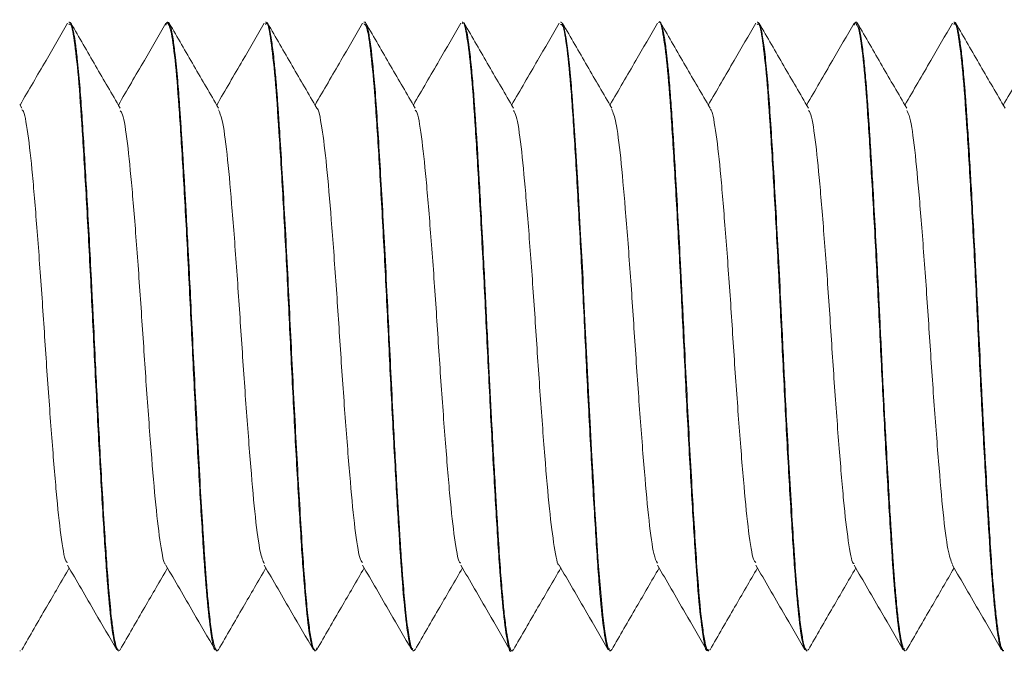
# Model space of a CAD drawing. Header units: millimetres. Extents: x 22 to 184, y 95 to 111.
# Tile 2 of 6: x 37 to 49, y 99 to 107. Entities that reach past the tile are written whole.
import ezdxf

# ---------------------------------------------------------------- set-up
doc = ezdxf.new("R2010")
doc.units = ezdxf.units.MM

msp = doc.modelspace()

# ---------------------------------------------------------------- linework, layer by layer
at = {"color": 7, "linetype": 'Continuous', "lineweight": 15}
for p, q in [((37.424, 107.277), (37.414, 107.277)), ((38.647, 107.236), (38.661, 107.276)), ((38.674, 107.277), (38.664, 107.277)), ((39.924, 107.277), (39.914, 107.277)), ((41.174, 107.277), (41.164, 107.277)), ((42.424, 107.277), (42.414, 107.277)), ((43.674, 107.277), (43.664, 107.277)), ((44.924, 107.277), (44.914, 107.277)), ((46.174, 107.277), (46.164, 107.277)), ((47.397, 107.236), (47.411, 107.276)), ((47.424, 107.277), (47.414, 107.277)), ((48.674, 107.277), (48.664, 107.277)), ((36.817, 106.183), (36.789, 106.23)), ((36.789, 99.277), (36.799, 99.277)), ((38.039, 99.277), (38.049, 99.277)), ((38.066, 99.295), (38.056, 99.28)), ((39.289, 99.277), (39.299, 99.277)), ((39.316, 99.296), (39.304, 99.278)), ((40.539, 99.277), (40.549, 99.277)), ((40.567, 99.315), (40.558, 99.281)), ((41.789, 99.277), (41.799, 99.277)), ((43.039, 99.277), (43.049, 99.277)), ((44.289, 99.277), (44.299, 99.277)), ((45.539, 99.277), (45.549, 99.277)), ((45.566, 99.298), (45.563, 99.287)), ((46.789, 99.277), (46.799, 99.277)), ((46.816, 99.298), (46.812, 99.285)), ((48.039, 99.277), (48.049, 99.277)), ((48.066, 99.297), (48.06, 99.284)), ((49.289, 99.277), (49.299, 99.277))]:
    msp.add_line(p, q, dxfattribs=at)
at = {"color": 7, "linetype": 'Continuous', "lineweight": 15, "flags": 128}
msp.add_lwpolyline([(44.316, 99.294), (44.299, 99.277), (44.28, 99.296), (44.268, 99.328), (44.263, 99.347), (44.25, 99.403), (44.228, 99.53), (44.203, 99.731), (44.145, 100.406), (44.114, 100.893), (44.107, 101.009), (44.099, 101.148), (44.083, 101.423), (44.06, 101.833), (44.041, 102.182), (44.026, 102.482), (44, 102.993), (43.972, 103.566), (43.963, 103.756), (43.955, 103.928), (43.951, 104.008), (43.939, 104.231), (43.921, 104.568), (43.885, 105.227), (43.856, 105.711), (43.827, 106.143), (43.813, 106.337), (43.806, 106.429), (43.803, 106.473), (43.801, 106.494), (43.8, 106.505), (43.8, 106.506), (43.8, 106.506), (43.8, 106.506), (43.8, 106.506), (43.8, 106.506), (43.8, 106.507), (43.8, 106.507), (43.8, 106.507), (43.8, 106.507), (43.8, 106.509), (43.793, 106.59), (43.78, 106.731), (43.76, 106.91), (43.738, 107.067), (43.707, 107.218), (43.682, 107.273), (43.674, 107.275)], dxfattribs=at)
at = {"color": 7, "linetype": 'Continuous', "lineweight": 15}
for points, knots in [([(44.914, 107.268), (44.915, 107.271), (44.933, 107.313), (44.967, 107.152), (45.021, 106.77), (45.07, 106.133), (45.12, 105.319), (45.173, 104.368), (45.223, 103.348), (45.273, 102.323), (45.326, 101.359), (45.376, 100.522), (45.425, 99.859), (45.478, 99.439), (45.516, 99.253), (45.536, 99.291), (45.539, 99.298)], [0, 0, 0, 0, 0.005793, 0.086903, 0.169263, 0.250173, 0.331096, 0.413456, 0.494555, 0.575296, 0.657643, 0.738918, 0.819504, 0.901824, 0.983263, 1, 1, 1, 1]), ([(45.549, 99.288), (45.544, 99.286), (45.53, 99.28), (45.506, 99.363), (45.467, 99.581), (45.426, 99.971), (45.389, 100.496), (45.361, 100.945), (45.332, 101.437), (45.293, 102.142), (45.256, 102.872), (45.224, 103.533), (45.205, 103.916), (45.174, 104.529), (45.141, 105.12), (45.109, 105.66), (45.089, 105.982), (45.07, 106.251), (45.054, 106.46), (45.044, 106.584), (45.035, 106.682), (45.023, 106.794), (45.006, 106.949), (44.986, 107.087), (44.967, 107.183), (44.948, 107.25), (44.934, 107.286), (44.925, 107.275), (44.924, 107.274)], [0, 0, 0, 0, 0.02482, 0.069835, 0.116192, 0.208772, 0.256891, 0.30349, 0.347315, 0.394157, 0.486539, 0.521977, 0.551995, 0.578488, 0.671584, 0.702408, 0.733412, 0.770803, 0.79407, 0.812579, 0.821706, 0.837407, 0.865215, 0.903725, 0.930026, 0.953731, 0.995859, 1, 1, 1, 1]), ([(37.398, 107.262), (37.306, 107.105), (37.105, 106.758), (36.904, 106.411), (36.794, 106.222)], [0, 0, 0, 0, 0.4531984, 1, 1, 1, 1]), ([(37.414, 107.246), (37.422, 107.252), (37.446, 107.27), (37.489, 107.023), (37.542, 106.535), (37.59, 105.818), (37.642, 104.933), (37.695, 103.937), (37.744, 102.898), (37.796, 101.89), (37.848, 100.978), (37.896, 100.218), (37.947, 99.658), (37.996, 99.323), (38.026, 99.305), (38.039, 99.297)], [0, 0, 0, 0, 0.0398421, 0.1209777, 0.2022435, 0.2831292, 0.3656105, 0.4484058, 0.5293209, 0.6117201, 0.6931039, 0.7726403, 0.8534055, 0.9348669, 1, 1, 1, 1]), ([(38.049, 99.28), (38.047, 99.279), (38.04, 99.278), (38.029, 99.297), (38.018, 99.328), (38.007, 99.369), (37.994, 99.428), (37.976, 99.538), (37.956, 99.694), (37.938, 99.874), (37.922, 100.047), (37.909, 100.223), (37.892, 100.457), (37.87, 100.797), (37.842, 101.251), (37.815, 101.739), (37.792, 102.163), (37.771, 102.574), (37.749, 103.015), (37.73, 103.416), (37.715, 103.723), (37.707, 103.878), (37.694, 104.14), (37.674, 104.518), (37.648, 104.996), (37.624, 105.41), (37.601, 105.784), (37.578, 106.143), (37.557, 106.435), (37.537, 106.657), (37.519, 106.838), (37.5, 106.998), (37.481, 107.115), (37.468, 107.18), (37.457, 107.222), (37.445, 107.254), (37.434, 107.278), (37.427, 107.272), (37.424, 107.269)], [0, 0, 0, 0, 0.011801, 0.034375, 0.054314, 0.066165, 0.086221, 0.114481, 0.150939, 0.177609, 0.201862, 0.224399, 0.245218, 0.28503, 0.33362, 0.376123, 0.414497, 0.440467, 0.476655, 0.520534, 0.535994, 0.550252, 0.557845, 0.599486, 0.642976, 0.680576, 0.712348, 0.752443, 0.795108, 0.819195, 0.845111, 0.88125, 0.91052, 0.931717, 0.944839, 0.962854, 0.985763, 1, 1, 1, 1]), ([(38.067, 106.183), (37.962, 106.362), (37.754, 106.721), (37.545, 107.081), (37.441, 107.261)], [0, 0, 0, 0, 0.499776, 1, 1, 1, 1]), ([(38.648, 107.262), (38.556, 107.105), (38.355, 106.758), (38.154, 106.411), (38.044, 106.222)], [0, 0, 0, 0, 0.453198, 1, 1, 1, 1]), ([(38.664, 107.27), (38.68, 107.25), (38.712, 107.21), (38.764, 106.829), (38.814, 106.238), (38.862, 105.453), (38.915, 104.524), (38.966, 103.508), (39.015, 102.472), (39.068, 101.487), (39.12, 100.623), (39.168, 99.933), (39.221, 99.481), (39.261, 99.268), (39.283, 99.298), (39.289, 99.305)], [0, 0, 0, 0, 0.07678, 0.158308, 0.238764, 0.318527, 0.400017, 0.482135, 0.563218, 0.646142, 0.728361, 0.809377, 0.890791, 0.971696, 1, 1, 1, 1]), ([(39.299, 99.28), (39.295, 99.28), (39.285, 99.281), (39.268, 99.322), (39.248, 99.402), (39.229, 99.518), (39.213, 99.644), (39.199, 99.763), (39.187, 99.886), (39.175, 100.02), (39.16, 100.2), (39.145, 100.419), (39.13, 100.646), (39.11, 100.951), (39.085, 101.37), (39.045, 102.102), (39.005, 102.891), (38.969, 103.633), (38.947, 104.083), (38.926, 104.482), (38.908, 104.816), (38.892, 105.104), (38.879, 105.326), (38.867, 105.531), (38.853, 105.758), (38.838, 105.99), (38.82, 106.258), (38.796, 106.569), (38.768, 106.855), (38.741, 107.059), (38.72, 107.174), (38.702, 107.239), (38.687, 107.273), (38.678, 107.273), (38.674, 107.274)], [0, 0, 0, 0, 0.019982, 0.048185, 0.083474, 0.114679, 0.138087, 0.161496, 0.177511, 0.195858, 0.219444, 0.24827, 0.273865, 0.293588, 0.341909, 0.392375, 0.484481, 0.530652, 0.569289, 0.593127, 0.629043, 0.654089, 0.669289, 0.689662, 0.711994, 0.736285, 0.76234, 0.802381, 0.853591, 0.894671, 0.92853, 0.95358, 0.979647, 1, 1, 1, 1]), ([(39.317, 106.183), (39.212, 106.362), (39.004, 106.721), (38.795, 107.081), (38.691, 107.261)], [0, 0, 0, 0, 0.499776, 1, 1, 1, 1]), ([(39.898, 107.262), (39.806, 107.105), (39.605, 106.758), (39.404, 106.411), (39.294, 106.222)], [0, 0, 0, 0, 0.453198, 1, 1, 1, 1]), ([(39.914, 107.247), (39.92, 107.255), (39.942, 107.286), (39.983, 107.067), (40.036, 106.601), (40.085, 105.904), (40.136, 105.046), (40.188, 104.078), (40.236, 103.06), (40.287, 102.049), (40.34, 101.112), (40.389, 100.312), (40.44, 99.713), (40.492, 99.338), (40.524, 99.304), (40.539, 99.288)], [0, 0, 0, 0, 0.028621, 0.111009, 0.193865, 0.274835, 0.35566, 0.437108, 0.51675, 0.597365, 0.680336, 0.761557, 0.843496, 0.926486, 1, 1, 1, 1]), ([(40.549, 99.285), (40.543, 99.285), (40.528, 99.285), (40.502, 99.379), (40.472, 99.563), (40.432, 99.911), (40.385, 100.527), (40.328, 101.496), (40.267, 102.62), (40.212, 103.797), (40.163, 104.741), (40.123, 105.426), (40.098, 105.842), (40.077, 106.152), (40.062, 106.369), (40.045, 106.577), (40.023, 106.801), (39.999, 107.005), (39.975, 107.149), (39.956, 107.227), (39.939, 107.27), (39.929, 107.273), (39.924, 107.275)], [0, 0, 0, 0, 0.028575, 0.076978, 0.124404, 0.171139, 0.262197, 0.355412, 0.448178, 0.540386, 0.633014, 0.679194, 0.725943, 0.7564, 0.781196, 0.804252, 0.838209, 0.881689, 0.918759, 0.949508, 0.973934, 1, 1, 1, 1]), ([(40.567, 106.183), (40.462, 106.362), (40.254, 106.721), (40.045, 107.081), (39.941, 107.261)], [0, 0, 0, 0, 0.499776, 1, 1, 1, 1]), ([(41.148, 107.262), (41.056, 107.105), (40.855, 106.758), (40.654, 106.411), (40.544, 106.222)], [0, 0, 0, 0, 0.453198, 1, 1, 1, 1]), ([(41.164, 107.256), (41.177, 107.249), (41.206, 107.234), (41.255, 106.903), (41.307, 106.335), (41.356, 105.558), (41.409, 104.631), (41.461, 103.62), (41.509, 102.595), (41.561, 101.617), (41.612, 100.748), (41.66, 100.032), (41.713, 99.535), (41.757, 99.283), (41.781, 99.303), (41.789, 99.309)], [0, 0, 0, 0, 0.062522, 0.145438, 0.227672, 0.308675, 0.391555, 0.473881, 0.553374, 0.634718, 0.715748, 0.795175, 0.877879, 0.960486, 1, 1, 1, 1]), ([(41.816, 99.296), (41.809, 99.286), (41.798, 99.27), (41.778, 99.295), (41.754, 99.367), (41.722, 99.555), (41.688, 99.863), (41.662, 100.178), (41.643, 100.439), (41.629, 100.645), (41.619, 100.816), (41.609, 100.973), (41.598, 101.151), (41.582, 101.429), (41.562, 101.782), (41.528, 102.413), (41.494, 103.118), (41.457, 103.889), (41.427, 104.46), (41.397, 105.019), (41.367, 105.524), (41.339, 105.983), (41.302, 106.517), (41.262, 106.923), (41.224, 107.164), (41.197, 107.254), (41.182, 107.28), (41.174, 107.276), (41.174, 107.276)], [0, 0, 0, 0, 0.034753, 0.056024, 0.093103, 0.147956, 0.203194, 0.247895, 0.270258, 0.292622, 0.313133, 0.321418, 0.338049, 0.363025, 0.39634, 0.428266, 0.517712, 0.5587, 0.607684, 0.653197, 0.698, 0.742491, 0.788343, 0.877879, 0.923325, 0.964402, 0.99744, 1, 1, 1, 1]), ([(41.817, 106.183), (41.712, 106.362), (41.504, 106.721), (41.295, 107.081), (41.191, 107.261)], [0, 0, 0, 0, 0.499776, 1, 1, 1, 1]), ([(42.398, 107.262), (42.306, 107.105), (42.105, 106.758), (41.904, 106.411), (41.794, 106.222)], [0, 0, 0, 0, 0.453198, 1, 1, 1, 1]), ([(42.414, 107.254), (42.418, 107.261), (42.438, 107.297), (42.476, 107.11), (42.528, 106.69), (42.577, 106.031), (42.627, 105.198), (42.68, 104.234), (42.73, 103.209), (42.78, 102.189), (42.833, 101.238), (42.882, 100.423), (42.932, 99.785), (42.985, 99.402), (43.02, 99.241), (43.038, 99.283), (43.039, 99.286)], [0, 0, 0, 0, 0.018925, 0.099602, 0.181099, 0.260875, 0.342142, 0.424489, 0.505235, 0.586325, 0.668685, 0.749614, 0.830515, 0.912873, 0.99399, 1, 1, 1, 1]), ([(43.066, 99.294), (43.066, 99.293), (43.059, 99.275), (43.05, 99.274), (43.038, 99.282), (43.028, 99.298), (43.015, 99.334), (42.997, 99.409), (42.973, 99.558), (42.949, 99.756), (42.925, 100.012), (42.9, 100.327), (42.88, 100.639), (42.864, 100.9), (42.851, 101.112), (42.834, 101.407), (42.812, 101.781), (42.792, 102.172), (42.772, 102.542), (42.755, 102.891), (42.737, 103.254), (42.721, 103.592), (42.705, 103.932), (42.684, 104.324), (42.66, 104.776), (42.637, 105.189), (42.618, 105.512), (42.601, 105.794), (42.584, 106.042), (42.57, 106.247), (42.554, 106.469), (42.532, 106.716), (42.506, 106.953), (42.483, 107.11), (42.46, 107.215), (42.441, 107.275), (42.428, 107.269), (42.424, 107.268)], [0, 0, 0, 0, 0.002016, 0.032007, 0.046175, 0.061078, 0.076023, 0.109153, 0.145061, 0.185, 0.21607, 0.257454, 0.301721, 0.315177, 0.334511, 0.361666, 0.394666, 0.430509, 0.457296, 0.482622, 0.512201, 0.541778, 0.561011, 0.591643, 0.634566, 0.671079, 0.69785, 0.722651, 0.752236, 0.774428, 0.791427, 0.831832, 0.874438, 0.911726, 0.938476, 0.978637, 1, 1, 1, 1]), ([(43.067, 106.183), (42.962, 106.362), (42.754, 106.721), (42.545, 107.081), (42.441, 107.261)], [0, 0, 0, 0, 0.499776, 1, 1, 1, 1]), ([(43.648, 107.262), (43.556, 107.105), (43.355, 106.758), (43.154, 106.411), (43.044, 106.222)], [0, 0, 0, 0, 0.453198, 1, 1, 1, 1]), ([(43.664, 107.248), (43.674, 107.249), (43.701, 107.253), (43.748, 106.964), (43.8, 106.434), (43.848, 105.691), (43.9, 104.792), (43.952, 103.794), (44, 102.763), (44.053, 101.764), (44.105, 100.866), (44.153, 100.121), (44.205, 99.591), (44.252, 99.302), (44.278, 99.305), (44.289, 99.306)], [0, 0, 0, 0, 0.05154, 0.133678, 0.215531, 0.295762, 0.377817, 0.45978, 0.539998, 0.621956, 0.704015, 0.784247, 0.866095, 0.948236, 1, 1, 1, 1]), ([(44.317, 106.183), (44.212, 106.362), (44.004, 106.721), (43.795, 107.081), (43.691, 107.261)], [0, 0, 0, 0, 0.499776, 1, 1, 1, 1]), ([(44.898, 107.262), (44.806, 107.105), (44.605, 106.758), (44.404, 106.411), (44.294, 106.222)], [0, 0, 0, 0, 0.453198, 1, 1, 1, 1]), ([(45.567, 106.183), (45.462, 106.362), (45.254, 106.721), (45.045, 107.081), (44.941, 107.261)], [0, 0, 0, 0, 0.499776, 1, 1, 1, 1]), ([(46.148, 107.262), (46.056, 107.105), (45.855, 106.758), (45.654, 106.411), (45.544, 106.222)], [0, 0, 0, 0, 0.453198, 1, 1, 1, 1]), ([(46.164, 107.245), (46.172, 107.251), (46.197, 107.269), (46.241, 107.017), (46.293, 106.52), (46.341, 105.801), (46.393, 104.92), (46.446, 103.931), (46.494, 102.901), (46.545, 101.895), (46.598, 100.979), (46.647, 100.211), (46.698, 99.649), (46.747, 99.319), (46.776, 99.305), (46.789, 99.299)], [0, 0, 0, 0, 0.040593, 0.122563, 0.204613, 0.284844, 0.366705, 0.44884, 0.52911, 0.610849, 0.693054, 0.773391, 0.854995, 0.937257, 1, 1, 1, 1]), ([(46.799, 99.289), (46.793, 99.288), (46.778, 99.284), (46.751, 99.383), (46.721, 99.567), (46.697, 99.784), (46.678, 99.978), (46.665, 100.136), (46.65, 100.334), (46.631, 100.617), (46.607, 101.012), (46.577, 101.521), (46.547, 102.063), (46.522, 102.549), (46.5, 102.993), (46.482, 103.383), (46.459, 103.851), (46.433, 104.363), (46.402, 104.923), (46.373, 105.426), (46.345, 105.886), (46.318, 106.296), (46.288, 106.655), (46.258, 106.941), (46.227, 107.144), (46.199, 107.26), (46.182, 107.269), (46.174, 107.273)], [0, 0, 0, 0, 0.029949, 0.076742, 0.125723, 0.172532, 0.190799, 0.211428, 0.236516, 0.263627, 0.307064, 0.356997, 0.403811, 0.445683, 0.476062, 0.510703, 0.538596, 0.588016, 0.635074, 0.680386, 0.724412, 0.771191, 0.817381, 0.866305, 0.913885, 0.961467, 1, 1, 1, 1]), ([(46.817, 106.183), (46.712, 106.362), (46.504, 106.721), (46.295, 107.081), (46.191, 107.261)], [0, 0, 0, 0, 0.499776, 1, 1, 1, 1]), ([(47.398, 107.262), (47.306, 107.105), (47.105, 106.758), (46.904, 106.411), (46.794, 106.222)], [0, 0, 0, 0, 0.453198, 1, 1, 1, 1]), ([(47.414, 107.27), (47.429, 107.251), (47.461, 107.211), (47.514, 106.83), (47.564, 106.232), (47.613, 105.437), (47.666, 104.501), (47.717, 103.486), (47.766, 102.459), (47.819, 101.482), (47.87, 100.626), (47.918, 99.936), (47.971, 99.48), (48.011, 99.267), (48.034, 99.298), (48.039, 99.306)], [0, 0, 0, 0, 0.075905, 0.158249, 0.239502, 0.320099, 0.402417, 0.483834, 0.564301, 0.64658, 0.728149, 0.808514, 0.89074, 0.972447, 1, 1, 1, 1]), ([(48.049, 99.281), (48.046, 99.28), (48.039, 99.276), (48.027, 99.3), (48.009, 99.354), (47.986, 99.466), (47.962, 99.644), (47.941, 99.842), (47.923, 100.04), (47.907, 100.236), (47.892, 100.454), (47.88, 100.641), (47.869, 100.826), (47.853, 101.07), (47.832, 101.434), (47.807, 101.875), (47.786, 102.271), (47.768, 102.62), (47.751, 102.963), (47.734, 103.326), (47.718, 103.663), (47.7, 104.026), (47.677, 104.459), (47.653, 104.912), (47.632, 105.28), (47.615, 105.551), (47.602, 105.774), (47.588, 105.991), (47.575, 106.183), (47.562, 106.366), (47.545, 106.569), (47.523, 106.803), (47.494, 107.042), (47.465, 107.207), (47.441, 107.265), (47.428, 107.281), (47.424, 107.277), (47.424, 107.277)], [0, 0, 0, 0, 0.011623, 0.036401, 0.060895, 0.099231, 0.142637, 0.175324, 0.197659, 0.228099, 0.250931, 0.273762, 0.288699, 0.308251, 0.345966, 0.389949, 0.423057, 0.444661, 0.475013, 0.50546, 0.531287, 0.55564, 0.592741, 0.637324, 0.67093, 0.691945, 0.714304, 0.737153, 0.760001, 0.778735, 0.803091, 0.839584, 0.88319, 0.937979, 0.979435, 0.999659, 1, 1, 1, 1]), ([(48.067, 106.183), (47.962, 106.362), (47.754, 106.721), (47.545, 107.081), (47.441, 107.261)], [0, 0, 0, 0, 0.499776, 1, 1, 1, 1]), ([(48.648, 107.262), (48.556, 107.105), (48.355, 106.758), (48.154, 106.411), (48.044, 106.222)], [0, 0, 0, 0, 0.453198, 1, 1, 1, 1]), ([(48.664, 107.247), (48.67, 107.255), (48.692, 107.284), (48.733, 107.065), (48.786, 106.602), (48.834, 105.908), (48.886, 105.047), (48.939, 104.068), (48.987, 103.04), (49.038, 102.026), (49.089, 101.127), (49.135, 100.391), (49.179, 99.827), (49.226, 99.452), (49.263, 99.274), (49.283, 99.295), (49.289, 99.301)], [0, 0, 0, 0, 0.029691, 0.111436, 0.193626, 0.273947, 0.355557, 0.437806, 0.518219, 0.599682, 0.681976, 0.753691, 0.825642, 0.898873, 0.971478, 1, 1, 1, 1]), ([(49.299, 99.286), (49.298, 99.283), (49.292, 99.266), (49.284, 99.289), (49.276, 99.305), (49.272, 99.317), (49.27, 99.322), (49.269, 99.325), (49.269, 99.325), (49.269, 99.326), (49.269, 99.326), (49.269, 99.326), (49.269, 99.326), (49.269, 99.326), (49.269, 99.326), (49.269, 99.326), (49.268, 99.326), (49.266, 99.334), (49.259, 99.358), (49.243, 99.43), (49.221, 99.572), (49.197, 99.783), (49.173, 100.033), (49.149, 100.344), (49.127, 100.676), (49.109, 100.986), (49.089, 101.302), (49.069, 101.659), (49.05, 102.021), (49.034, 102.312), (49.02, 102.596), (49.001, 102.978), (48.979, 103.425), (48.957, 103.881), (48.935, 104.312), (48.912, 104.743), (48.888, 105.173), (48.868, 105.517), (48.85, 105.81), (48.833, 106.056), (48.818, 106.276), (48.807, 106.429), (48.795, 106.566), (48.78, 106.736), (48.758, 106.939), (48.733, 107.11), (48.708, 107.223), (48.689, 107.278), (48.677, 107.271), (48.674, 107.269)], [0, 0, 0, 0, 0.005541, 0.028585, 0.040109, 0.045872, 0.048753, 0.049473, 0.049653, 0.049743, 0.049788, 0.049791, 0.049792, 0.049794, 0.049796, 0.049802, 0.049889, 0.050265, 0.061584, 0.082909, 0.12688, 0.16562, 0.196347, 0.237669, 0.283283, 0.304364, 0.330375, 0.373335, 0.399433, 0.42249, 0.445546, 0.468602, 0.514683, 0.551932, 0.577728, 0.619836, 0.659735, 0.690807, 0.716281, 0.746699, 0.769516, 0.792332, 0.804122, 0.824728, 0.866302, 0.907465, 0.941812, 0.983962, 1, 1, 1, 1]), ([(49.317, 106.183), (49.212, 106.362), (49.004, 106.721), (48.795, 107.081), (48.691, 107.261)], [0, 0, 0, 0, 0.499776, 1, 1, 1, 1]), ([(49.898, 107.262), (49.806, 107.105), (49.605, 106.758), (49.404, 106.411), (49.294, 106.222)], [0, 0, 0, 0, 0.453198, 1, 1, 1, 1]), ([(36.817, 106.16), (36.821, 106.159), (36.845, 106.154), (36.893, 105.884), (36.952, 105.362), (37.011, 104.63), (37.074, 103.781), (37.131, 102.882), (37.194, 102.023), (37.254, 101.272), (37.312, 100.721), (37.363, 100.42), (37.39, 100.404), (37.397, 100.4)], [0, 0, 0, 0, 0.023571, 0.128767, 0.232392, 0.33624, 0.441376, 0.544169, 0.649128, 0.75339, 0.856633, 0.961897, 1, 1, 1, 1]), ([(39.317, 106.16), (39.332, 106.127), (39.368, 106.051), (39.426, 105.627), (39.483, 104.984), (39.546, 104.18), (39.605, 103.294), (39.665, 102.405), (39.728, 101.597), (39.785, 100.947), (39.844, 100.509), (39.881, 100.425), (39.897, 100.388)], [0, 0, 0, 0, 0.080929, 0.185775, 0.288484, 0.393541, 0.497254, 0.60083, 0.705923, 0.808658, 0.913434, 1, 1, 1, 1]), ([(40.567, 106.178), (40.568, 106.178), (40.588, 106.186), (40.631, 105.953), (40.692, 105.48), (40.75, 104.776), (40.813, 103.946), (40.87, 103.049), (40.932, 102.176), (40.994, 101.4), (41.051, 100.807), (41.105, 100.454), (41.136, 100.415), (41.147, 100.402)], [0, 0, 0, 0, 0.004179, 0.109124, 0.21339, 0.316616, 0.421873, 0.52488, 0.629423, 0.734174, 0.837047, 0.942266, 1, 1, 1, 1]), ([(44.317, 106.168), (44.334, 106.125), (44.372, 106.033), (44.431, 105.58), (44.488, 104.92), (44.552, 104.107), (44.61, 103.217), (44.67, 102.332), (44.733, 101.534), (44.79, 100.901), (44.847, 100.491), (44.882, 100.423), (44.897, 100.394)], [0, 0, 0, 0, 0.090064, 0.194739, 0.297523, 0.402655, 0.506061, 0.60995, 0.714947, 0.817637, 0.922565, 1, 1, 1, 1]), ([(45.567, 106.168), (45.569, 106.169), (45.591, 106.171), (45.637, 105.922), (45.696, 105.426), (45.755, 104.709), (45.818, 103.87), (45.875, 102.972), (45.937, 102.105), (45.999, 101.341), (46.056, 100.766), (46.109, 100.438), (46.138, 100.411), (46.147, 100.402)], [0, 0, 0, 0, 0.013086, 0.118168, 0.222157, 0.325641, 0.430864, 0.533741, 0.638497, 0.743045, 0.846056, 0.951318, 1, 1, 1, 1]), ([(38.067, 106.15), (38.077, 106.139), (38.107, 106.105), (38.16, 105.765), (38.217, 105.18), (38.279, 104.409), (38.34, 103.538), (38.398, 102.641), (38.461, 101.807), (38.519, 101.097), (38.579, 100.613), (38.624, 100.374), (38.645, 100.38), (38.647, 100.381)], [0, 0, 0, 0, 0.052147, 0.157391, 0.260317, 0.364986, 0.469627, 0.572571, 0.67782, 0.781151, 0.885303, 0.990312, 1, 1, 1, 1]), ([(41.817, 106.155), (41.823, 106.152), (41.849, 106.14), (41.898, 105.848), (41.956, 105.306), (42.017, 104.561), (42.08, 103.705), (42.136, 102.806), (42.199, 101.954), (42.259, 101.216), (42.318, 100.685), (42.366, 100.405), (42.391, 100.397), (42.397, 100.396)], [0, 0, 0, 0, 0.032548, 0.1378, 0.241147, 0.345292, 0.450312, 0.553094, 0.658185, 0.762165, 0.865663, 0.970888, 1, 1, 1, 1]), ([(43.067, 106.151), (43.079, 106.134), (43.11, 106.089), (43.165, 105.723), (43.222, 105.119), (43.284, 104.337), (43.345, 103.461), (43.403, 102.566), (43.466, 101.741), (43.524, 101.045), (43.585, 100.584), (43.627, 100.36), (43.647, 100.37), (43.647, 100.37)], [0, 0, 0, 0, 0.06121, 0.166389, 0.269208, 0.37406, 0.478467, 0.581572, 0.686833, 0.789938, 0.894346, 0.999197, 1, 1, 1, 1]), ([(46.817, 106.151), (46.825, 106.145), (46.852, 106.124), (46.904, 105.811), (46.961, 105.249), (47.022, 104.491), (47.085, 103.628), (47.141, 102.73), (47.205, 101.886), (47.264, 101.16), (47.323, 100.651), (47.37, 100.39), (47.393, 100.39), (47.397, 100.39)], [0, 0, 0, 0, 0.041554, 0.146824, 0.249946, 0.354353, 0.45922, 0.562045, 0.667231, 0.770895, 0.874701, 0.979849, 1, 1, 1, 1]), ([(48.067, 106.154), (48.08, 106.131), (48.114, 106.072), (48.17, 105.68), (48.227, 105.058), (48.29, 104.265), (48.35, 103.384), (48.408, 102.492), (48.472, 101.673), (48.529, 101.003), (48.589, 100.53), (48.629, 100.427), (48.648, 100.377)], [0, 0, 0, 0, 0.070244, 0.175242, 0.277929, 0.382847, 0.486906, 0.590148, 0.695304, 0.798158, 0.902707, 1, 1, 1, 1]), ([(36.816, 99.293), (36.92, 99.473), (37.121, 99.819), (37.322, 100.165), (37.419, 100.332)], [0, 0, 0, 0, 0.5190424, 1, 1, 1, 1]), ([(37.397, 100.369), (37.515, 100.167), (37.723, 99.808), (37.932, 99.449), (38.023, 99.291)], [0, 0, 0, 0, 0.562493, 1, 1, 1, 1]), ([(38.066, 99.293), (38.17, 99.473), (38.371, 99.819), (38.572, 100.165), (38.669, 100.332)], [0, 0, 0, 0, 0.519042, 1, 1, 1, 1]), ([(38.647, 100.369), (38.765, 100.167), (38.973, 99.808), (39.182, 99.449), (39.273, 99.291)], [0, 0, 0, 0, 0.562493, 1, 1, 1, 1]), ([(39.316, 99.293), (39.42, 99.473), (39.621, 99.819), (39.822, 100.165), (39.919, 100.332)], [0, 0, 0, 0, 0.519042, 1, 1, 1, 1]), ([(39.897, 100.369), (40.015, 100.167), (40.223, 99.808), (40.432, 99.449), (40.523, 99.291)], [0, 0, 0, 0, 0.562493, 1, 1, 1, 1]), ([(40.566, 99.293), (40.67, 99.473), (40.871, 99.819), (41.072, 100.165), (41.169, 100.332)], [0, 0, 0, 0, 0.519042, 1, 1, 1, 1]), ([(41.147, 100.369), (41.265, 100.167), (41.473, 99.808), (41.682, 99.449), (41.773, 99.291)], [0, 0, 0, 0, 0.562493, 1, 1, 1, 1]), ([(41.816, 99.293), (41.92, 99.473), (42.121, 99.819), (42.322, 100.165), (42.419, 100.332)], [0, 0, 0, 0, 0.519042, 1, 1, 1, 1]), ([(42.397, 100.369), (42.515, 100.167), (42.723, 99.808), (42.932, 99.449), (43.023, 99.291)], [0, 0, 0, 0, 0.562493, 1, 1, 1, 1]), ([(43.066, 99.293), (43.17, 99.473), (43.371, 99.819), (43.572, 100.165), (43.669, 100.332)], [0, 0, 0, 0, 0.519042, 1, 1, 1, 1]), ([(43.647, 100.369), (43.765, 100.167), (43.973, 99.808), (44.182, 99.449), (44.273, 99.291)], [0, 0, 0, 0, 0.562493, 1, 1, 1, 1]), ([(44.316, 99.293), (44.42, 99.473), (44.621, 99.819), (44.822, 100.165), (44.919, 100.332)], [0, 0, 0, 0, 0.5190424, 1, 1, 1, 1]), ([(44.897, 100.369), (45.015, 100.167), (45.223, 99.808), (45.432, 99.449), (45.523, 99.291)], [0, 0, 0, 0, 0.562493, 1, 1, 1, 1]), ([(45.566, 99.293), (45.67, 99.473), (45.871, 99.819), (46.072, 100.165), (46.169, 100.332)], [0, 0, 0, 0, 0.519042, 1, 1, 1, 1]), ([(46.147, 100.369), (46.265, 100.167), (46.473, 99.808), (46.682, 99.449), (46.773, 99.291)], [0, 0, 0, 0, 0.562493, 1, 1, 1, 1]), ([(46.816, 99.293), (46.92, 99.473), (47.121, 99.819), (47.322, 100.165), (47.419, 100.332)], [0, 0, 0, 0, 0.519042, 1, 1, 1, 1]), ([(47.397, 100.369), (47.515, 100.167), (47.723, 99.808), (47.932, 99.449), (48.023, 99.291)], [0, 0, 0, 0, 0.562493, 1, 1, 1, 1]), ([(48.066, 99.293), (48.17, 99.473), (48.371, 99.819), (48.572, 100.165), (48.669, 100.332)], [0, 0, 0, 0, 0.519042, 1, 1, 1, 1]), ([(48.647, 100.369), (48.765, 100.167), (48.973, 99.808), (49.182, 99.449), (49.273, 99.291)], [0, 0, 0, 0, 0.562493, 1, 1, 1, 1])]:
    msp.add_open_spline(points, degree=3, knots=knots, dxfattribs=at)

doc.saveas('drawing.dxf')
